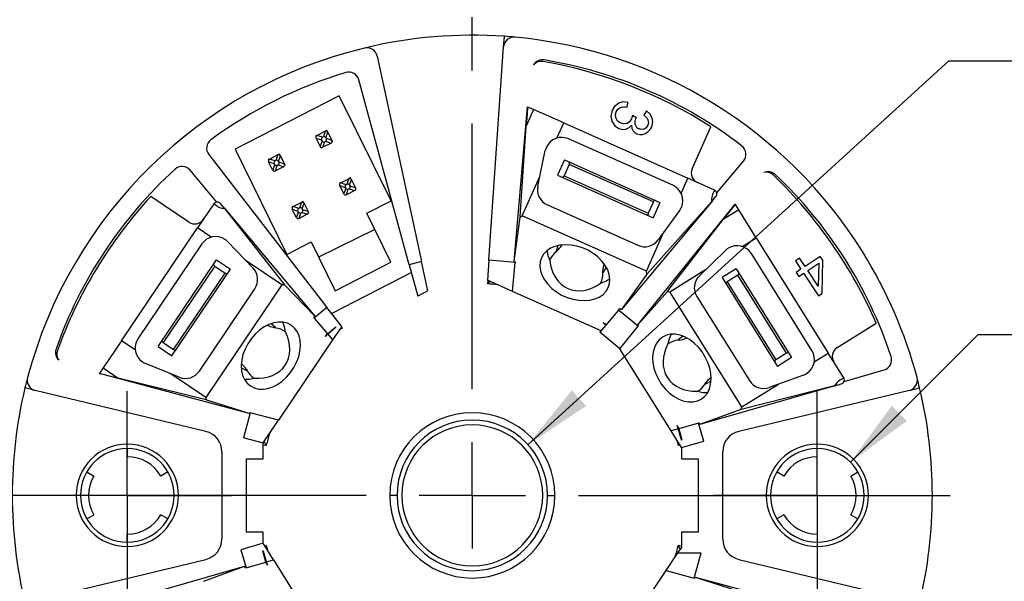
# Model space of a CAD drawing. Header units: millimetres. Extents: x 0 to 279, y 0 to 216.
# Tile 4 of 12: x 45 to 92, y 160 to 187. Entities that reach past the tile are written whole.
import ezdxf

# ---------------------------------------------------------------- set-up
doc = ezdxf.new("R2010")
doc.units = ezdxf.units.MM
doc.linetypes.add('CENTERX2', pattern=[20.32, 12.7, -2.54, 2.54, -2.54])
doc.layers.add('CENTER', color=40, linetype='CENTERX2')
doc.layers.add('DIMENSIONS', color=140, linetype='Continuous', lineweight=25)
doc.styles.add('SLDTEXTSTYLE2', font='TXT', dxfattribs={"width": 0.75})
doc.dimstyles.new('SLDDIMSTYLE3', dxfattribs={"dimtxt": 3.175, "dimasz": 3.302, "dimexe": 0, "dimexo": 0.0625, "dimgap": 0.79375, "dimtad": 0, "dimtih": 1, "dimtoh": 1, "dimdec": 1, "dimrnd": 1e-09, "dimzin": 4, "dimdsep": 46, "dimtxsty": 'SLDTEXTSTYLE2', "dimsah": 1, "dimcen": 0, "dimadec": 0, "dimazin": 1, "dimtfac": 1, "dimtdec": 1, "dimtofl": 0, "dimtmove": 0, "dimatfit": 3, "dimfxl": 0, "dimfrac": 2, "dimtolj": 1, "dimtzin": 12, "dimarcsym": 0})
doc.dimstyles.new('SLDDIMSTYLE4', dxfattribs={"dimtxt": 3.175, "dimasz": 3.302, "dimexe": 0, "dimexo": 0.0625, "dimgap": 0.79375, "dimtad": 0, "dimtih": 1, "dimtoh": 1, "dimdec": 1, "dimrnd": 1e-09, "dimzin": 12, "dimdsep": 46, "dimtxsty": 'SLDTEXTSTYLE2', "dimsah": 1, "dimcen": 0, "dimadec": 0, "dimazin": 3, "dimtfac": 1, "dimtdec": 1, "dimtofl": 0, "dimtmove": 0, "dimatfit": 3, "dimfxl": 0, "dimfrac": 2, "dimtolj": 1, "dimtzin": 12, "dimarcsym": 0})
doc.dimstyles.new('SLDDIMSTYLE5', dxfattribs={"dimtxt": 3.175, "dimasz": 3.302, "dimexe": 0, "dimexo": 0.0625, "dimgap": 0.79375, "dimtad": 0, "dimtih": 1, "dimtoh": 1, "dimdec": 1, "dimrnd": 1e-09, "dimzin": 12, "dimdsep": 46, "dimtxsty": 'SLDTEXTSTYLE2', "dimsah": 1, "dimcen": 0, "dimadec": 0, "dimazin": 3, "dimtfac": 1, "dimtdec": 1, "dimtofl": 0, "dimtmove": 0, "dimatfit": 3, "dimfxl": 0, "dimfrac": 2, "dimtolj": 1, "dimtzin": 12, "dimarcsym": 0})

# ---------------------------------------------------------------- blocks, each defined once
blk = doc.blocks.new('_D_4')
at = {"layer": 'DIMENSIONS'}
for p, q in [((85.173, 151.479), (90.312, 148.003)), ((90.312, 148.003), (94.678, 148.003)), ((97.072, 148.003), (96.105, 148.003)), ((96.105, 148.003), (96.105, 142.963)), ((105.283, 148.003), (106.251, 148.003)), ((106.251, 148.003), (106.251, 142.963)), ((96.105, 142.963), (97.072, 142.963)), ((106.251, 142.963), (105.283, 142.963))]:
    blk.add_line(p, q, dxfattribs=at)
blk.add_solid([(85.173, 151.479), (87.623, 149.208), (88.192, 150.05)], dxfattribs=at)
at = {"layer": 'DIMENSIONS', "char_height": 3.175, "attachment_point": 1, "style": 'SLDTEXTSTYLE2'}
for s, insert in [('%%c', (94.678, 152.741)), ('44.0', (99.466, 152.741)), ('1.73', (97.072, 147.056))]:
    blk.add_mtext(s, dxfattribs=dict(at, insert=insert))
blk = doc.blocks.new('_D_5')
at = {"layer": 'DIMENSIONS'}
for p, q in [((85.032, 165.387), (91.147, 171.501)), ((91.147, 171.501), (93.693, 171.501)), ((97.215, 166.926), (96.248, 166.926)), ((96.248, 166.926), (96.248, 161.886)), ((105.426, 166.926), (106.393, 166.926)), ((106.393, 166.926), (106.393, 161.886)), ((96.248, 161.886), (97.215, 161.886)), ((106.393, 161.886), (105.426, 161.886))]:
    blk.add_line(p, q, dxfattribs=at)
blk.add_solid([(85.032, 165.387), (87.726, 167.362), (87.007, 168.081)], dxfattribs=at)
at = {"layer": 'DIMENSIONS', "char_height": 3.175, "attachment_point": 1, "style": 'SLDTEXTSTYLE2'}
for s, insert in [('2X', (98.858, 176.704)), ('%%c', (95.994, 171.664)), ('4.5', (100.782, 171.664)), ('0.18', (97.215, 165.979))]:
    blk.add_mtext(s, dxfattribs=dict(at, insert=insert))
blk = doc.blocks.new('_D_6')
at = {"layer": 'DIMENSIONS'}
for p, q in [((69.61, 166.229), (89.735, 184.575)), ((89.735, 184.575), (96.085, 184.575)), ((98.019, 184.575), (97.052, 184.575)), ((97.052, 184.575), (97.052, 179.535)), ((106.23, 184.575), (107.198, 184.575)), ((107.198, 184.575), (107.198, 179.535)), ((97.052, 179.535), (98.019, 179.535)), ((107.198, 179.535), (106.23, 179.535))]:
    blk.add_line(p, q, dxfattribs=at)
blk.add_solid([(69.61, 166.229), (72.392, 168.078), (71.708, 168.829)], dxfattribs=at)
at = {"layer": 'DIMENSIONS', "char_height": 3.175, "attachment_point": 1, "style": 'SLDTEXTSTYLE2'}
for s, insert in [('%%c', (96.798, 189.313)), ('7.2', (101.587, 189.313)), ('0.28', (98.019, 183.627))]:
    blk.add_mtext(s, dxfattribs=dict(at, insert=insert))
blk = doc.blocks.new('SW_CENTERMARKSYMBOL_0')
at = {"layer": 'CENTER', "color": 0}
for p, q in [((0, 5.08), (0, 24.54)), ((0, 0), (0, 2.54)), ((-5.08, 0), (-24.54, 0)), ((0, 0), (-2.54, 0)), ((0, 0), (0, -2.54)), ((0, 0), (2.54, 0)), ((5.08, 0), (24.54, 0))]:
    blk.add_line(p, q, dxfattribs=at)
blk = doc.blocks.new('SW_CENTERMARKSYMBOL_1')
at = {"layer": 'CENTER', "color": 0}
for p, q in [((0, 2.54), (0, 4.985)), ((0, 0), (0, 2.54)), ((-2.54, 0), (-4.985, 0)), ((0, 0), (-2.54, 0)), ((0, 0), (0, -2.54)), ((0, 0), (2.54, 0)), ((2.54, 0), (4.985, 0)), ((0, -2.54), (0, -4.985))]:
    blk.add_line(p, q, dxfattribs=at)
blk = doc.blocks.new('SW_CENTERMARKSYMBOL_2')
at = {"layer": 'CENTER', "color": 0}
for p, q in [((0, 2.54), (0, 4.985)), ((0, 0), (0, 2.54)), ((-2.54, 0), (-4.985, 0)), ((0, 0), (-2.54, 0)), ((0, 0), (0, -2.54)), ((0, 0), (2.54, 0)), ((2.54, 0), (4.985, 0)), ((0, -2.54), (0, -4.985))]:
    blk.add_line(p, q, dxfattribs=at)

msp = doc.modelspace()

# ---------------------------------------------------------------- linework, layer by layer
for p, q in [((68.448, 185.246), (68.484, 185.75)), ((67.736, 175.055), (68.448, 185.246)), ((62.396, 184.81), (64.525, 174.986)), ((63.938, 174.825), (61.522, 183.67)), ((60.591, 182.912), (55.611, 180.35)), ((63.065, 177.888), (60.591, 182.912)), ((68.949, 174.983), (69.595, 182.374)), ((69.883, 182.249), (69.527, 181.448)), ((69.595, 182.374), (69.592, 182.333)), ((69.592, 182.333), (69.609, 182.37)), ((69.595, 182.374), (69.596, 182.376)), ((69.609, 182.37), (69.596, 182.376)), ((69.883, 182.249), (69.609, 182.37)), ((71.32, 181.609), (69.883, 182.249)), ((74.345, 182.343), (74.411, 182.581)), ((74.795, 181.862), (74.607, 181.972)), ((75.286, 182.183), (75.15, 181.974)), ((69.237, 177.134), (69.527, 181.448)), ((70.998, 180.886), (71.32, 181.609)), ((71.32, 181.609), (77.258, 178.965)), ((77.461, 179.422), (78.356, 181.431)), ((59.521, 181.016), (59.463, 180.987)), ((59.463, 180.987), (59.474, 180.965)), ((59.474, 180.886), (59.742, 180.796)), ((59.671, 180.492), (59.477, 180.881)), ((59.785, 180.924), (59.517, 181.013)), ((59.521, 181.016), (59.911, 181.21)), ((59.785, 180.924), (59.826, 180.944)), ((59.915, 181.212), (59.826, 180.944)), ((60, 181.254), (59.911, 181.21)), ((59.953, 180.901), (60.042, 181.169)), ((59.953, 180.901), (59.973, 180.861)), ((60.241, 180.771), (59.973, 180.861)), ((60.045, 181.165), (60, 181.254)), ((60.045, 181.165), (60.239, 180.775)), ((76.54, 178.628), (71.55, 180.85)), ((55.611, 180.35), (58.085, 175.325)), ((59.763, 180.756), (59.673, 180.488)), ((59.763, 180.756), (59.742, 180.796)), ((59.8, 180.445), (59.89, 180.713)), ((60.194, 180.641), (59.805, 180.447)), ((59.93, 180.733), (59.89, 180.713)), ((59.93, 180.733), (60.198, 180.644)), ((60.268, 180.717), (60.239, 180.775)), ((60.246, 180.707), (60.268, 180.717)), ((54.35, 180.094), (59.997, 172.792)), ((57.253, 179.884), (57.195, 179.855)), ((57.516, 179.792), (57.248, 179.882)), ((57.253, 179.884), (57.642, 180.079)), ((57.647, 180.081), (57.557, 179.813)), ((57.732, 180.123), (57.642, 180.079)), ((57.684, 179.77), (57.774, 180.038)), ((57.776, 180.034), (57.732, 180.123)), ((57.776, 180.034), (57.97, 179.644)), ((70.081, 178.585), (70.442, 180.285)), ((57.195, 179.855), (57.205, 179.834)), ((57.206, 179.755), (57.474, 179.665)), ((57.402, 179.361), (57.208, 179.75)), ((57.494, 179.625), (57.404, 179.357)), ((57.494, 179.625), (57.474, 179.665)), ((57.516, 179.792), (57.557, 179.813)), ((57.532, 179.314), (57.621, 179.582)), ((57.925, 179.51), (57.536, 179.316)), ((57.662, 179.602), (57.621, 179.582)), ((57.662, 179.602), (57.93, 179.513)), ((57.684, 179.77), (57.704, 179.73)), ((57.972, 179.64), (57.704, 179.73)), ((57.999, 179.586), (57.97, 179.644)), ((57.978, 179.575), (57.999, 179.586)), ((71.354, 179.842), (71.029, 179.111)), ((71.588, 179.628), (71.344, 179.08)), ((71.354, 179.842), (75.922, 177.808)), ((75.607, 177.839), (71.588, 179.628)), ((78.641, 178.266), (79.919, 179.79)), ((54.737, 177.829), (53.458, 179.353)), ((60.653, 178.747), (61.042, 178.941)), ((61.046, 178.943), (60.957, 178.675)), ((61.131, 178.986), (61.042, 178.941)), ((61.176, 178.896), (61.131, 178.986)), ((69.34, 177.162), (70.178, 179.044)), ((71.029, 179.111), (75.597, 177.077)), ((71.344, 179.08), (75.363, 177.291)), ((76.936, 178.242), (77.258, 178.965)), ((78.529, 178.399), (77.258, 178.965)), ((60.653, 178.747), (60.594, 178.718)), ((60.594, 178.718), (60.605, 178.696)), ((60.606, 178.617), (60.874, 178.528)), ((60.802, 178.223), (60.608, 178.613)), ((60.916, 178.655), (60.648, 178.745)), ((60.894, 178.487), (60.804, 178.219)), ((60.894, 178.487), (60.874, 178.528)), ((60.916, 178.655), (60.957, 178.675)), ((61.062, 178.465), (61.021, 178.445)), ((61.062, 178.465), (61.33, 178.375)), ((61.084, 178.632), (61.174, 178.901)), ((61.084, 178.632), (61.104, 178.592)), ((61.372, 178.502), (61.104, 178.592)), ((61.176, 178.896), (61.37, 178.507)), ((61.399, 178.449), (61.37, 178.507)), ((53.394, 176.869), (51.571, 178.098)), ((60.931, 178.176), (61.021, 178.445)), ((61.325, 178.373), (60.936, 178.179)), ((61.378, 178.438), (61.399, 178.449)), ((78.467, 177.928), (78.6, 178.088)), ((54.586, 177.742), (53.809, 176.589)), ((55.039, 177.599), (54.905, 177.759)), ((55.077, 177.555), (59.427, 172.37)), ((58.384, 177.616), (58.326, 177.587)), ((58.326, 177.587), (58.336, 177.565)), ((58.648, 177.524), (58.379, 177.613)), ((58.384, 177.616), (58.773, 177.81)), ((58.648, 177.524), (58.688, 177.544)), ((58.778, 177.812), (58.688, 177.544)), ((58.863, 177.854), (58.773, 177.81)), ((58.815, 177.501), (58.905, 177.769)), ((58.907, 177.765), (58.863, 177.854)), ((58.907, 177.765), (59.101, 177.376)), ((61.909, 177.293), (63.065, 177.888)), ((70.538, 177.688), (74.868, 175.76)), ((78.429, 177.884), (74.079, 172.699)), ((74.858, 171.955), (79.527, 177.721)), ((78.386, 177.833), (75.309, 174.399)), ((75.607, 177.839), (75.363, 177.291)), ((75.922, 177.808), (75.597, 177.077)), ((79.527, 177.721), (79.501, 177.688)), ((79.501, 177.688), (79.536, 177.71)), ((79.527, 177.721), (79.529, 177.722)), ((79.536, 177.71), (79.529, 177.722)), ((79.695, 177.456), (79.536, 177.71)), ((55.119, 177.503), (57.967, 173.877)), ((58.337, 177.486), (58.605, 177.397)), ((58.533, 177.092), (58.339, 177.482)), ((58.625, 177.356), (58.535, 177.088)), ((58.625, 177.356), (58.605, 177.397)), ((58.663, 177.045), (58.752, 177.313)), ((59.057, 177.242), (58.667, 177.047)), ((58.793, 177.334), (58.752, 177.313)), ((58.793, 177.334), (59.061, 177.244)), ((58.815, 177.501), (58.835, 177.461)), ((59.104, 177.371), (58.835, 177.461)), ((59.13, 177.318), (59.101, 177.376)), ((59.109, 177.307), (59.13, 177.318)), ((63.058, 174.96), (61.909, 177.293)), ((68.949, 174.983), (69.234, 177.1)), ((69.235, 177.11), (69.234, 177.1)), ((69.235, 177.11), (69.34, 177.162)), ((69.237, 177.134), (69.235, 177.11)), ((75.278, 174.519), (69.34, 177.162)), ((76.862, 177.427), (75.84, 176.021)), ((79.695, 177.456), (78.952, 176.992)), ((80.529, 176.122), (79.695, 177.456)), ((50.174, 171.2), (53.809, 176.589)), ((54.464, 176.147), (53.809, 176.589)), ((76.3, 173.577), (78.952, 176.992)), ((62.289, 176.522), (59.597, 175.197)), ((75.278, 174.519), (76.116, 176.4)), ((79.858, 175.703), (80.529, 176.122)), ((80.529, 176.122), (83.973, 170.609)), ((54.016, 175.823), (50.961, 171.295)), ((55.255, 175.932), (56.462, 174.682)), ((58.085, 175.325), (59.241, 175.92)), ((59.241, 175.92), (60.39, 173.587)), ((71.038, 175.73), (70.958, 175.477)), ((70.997, 175.484), (70.955, 175.447)), ((70.958, 175.477), (70.955, 175.447)), ((77.81, 174.308), (79.061, 175.515)), ((83.189, 170.731), (80.295, 175.364)), ((83.592, 175.231), (82.87, 174.749)), ((83.716, 175.043), (83.592, 175.231)), ((51.92, 170.927), (54.716, 175.072)), ((54.631, 174.768), (52.17, 171.12)), ((54.631, 174.768), (55.128, 174.432)), ((54.716, 175.072), (55.379, 174.625)), ((57.844, 173.867), (56.136, 175.019)), ((60.39, 173.587), (63.058, 174.96)), ((64.525, 174.986), (63.938, 174.825)), ((63.938, 174.825), (64.346, 173.333)), ((64.83, 173.582), (64.525, 174.986)), ((67.736, 175.055), (67.669, 174.094)), ((68.996, 174.945), (67.736, 175.055)), ((68.874, 173.557), (68.996, 174.945)), ((68.949, 174.983), (68.997, 174.962)), ((68.997, 174.962), (68.996, 174.945)), ((70.657, 175.051), (70.652, 175.046)), ((70.656, 175.048), (70.652, 175.046)), ((70.654, 175.042), (70.652, 175.046)), ((70.654, 175.042), (70.656, 175.048)), ((70.656, 175.048), (70.657, 175.051)), ((73.218, 174.471), (73.352, 174.699)), ((82.604, 175.148), (82.4, 175.012)), ((82.4, 175.012), (82.665, 174.613)), ((82.87, 174.749), (82.604, 175.148)), ((82.995, 174.562), (83.516, 174.91)), ((83.516, 174.91), (83.495, 173.812)), ((83.676, 173.459), (83.716, 175.043)), ((52.583, 170.48), (55.379, 174.625)), ((52.668, 170.785), (55.128, 174.432)), ((64.04, 174.453), (60.229, 172.492)), ((73.197, 174.505), (73.218, 174.471)), ((73.197, 174.449), (73.197, 174.505)), ((73.197, 174.449), (73.218, 174.471)), ((75.3, 174.388), (74.079, 172.699)), ((75.303, 174.391), (75.278, 174.519)), ((75.3, 174.388), (75.303, 174.391)), ((75.303, 174.391), (75.309, 174.399)), ((76.401, 173.543), (78.148, 174.634)), ((79.569, 174.638), (78.891, 174.214)), ((78.891, 174.214), (81.54, 169.974)), ((79.643, 174.33), (79.135, 174.012)), ((79.569, 174.638), (82.219, 170.398)), ((81.975, 170.599), (79.643, 174.33)), ((82.665, 174.613), (82.441, 174.463)), ((82.441, 174.463), (82.565, 174.276)), ((82.565, 174.276), (82.79, 174.426)), ((82.79, 174.426), (83.509, 173.348)), ((83.495, 173.812), (82.995, 174.562)), ((57.844, 173.867), (54.209, 168.479)), ((57.973, 173.869), (57.844, 173.867)), ((57.973, 173.869), (57.967, 173.877)), ((57.976, 173.866), (57.973, 173.869)), ((57.976, 173.866), (59.427, 172.37)), ((68.874, 173.557), (67.669, 174.094)), ((67.695, 174.082), (67.684, 173.915)), ((67.815, 174.029), (67.684, 173.915)), ((73.1, 173.959), (73.097, 173.954)), ((73.102, 173.955), (73.097, 173.954)), ((73.102, 173.962), (73.1, 173.959)), ((73.102, 173.955), (73.1, 173.959)), ((73.102, 173.955), (73.102, 173.962)), ((79.135, 174.012), (81.466, 170.281)), ((53.899, 169.749), (56.55, 173.679)), ((64.83, 173.582), (64.346, 173.333)), ((73.108, 171.672), (68.874, 173.557)), ((74.858, 171.955), (76.278, 173.551)), ((76.285, 173.558), (76.278, 173.551)), ((76.3, 173.577), (76.285, 173.558)), ((76.285, 173.558), (76.401, 173.543)), ((79.846, 168.03), (76.401, 173.543)), ((77.688, 173.309), (80.199, 169.289)), ((83.509, 173.348), (83.676, 173.459)), ((59.378, 172.298), (59.427, 172.37)), ((59.997, 172.792), (59.391, 172.283)), ((60.704, 171.879), (59.997, 172.792)), ((73.935, 172.658), (73.053, 171.607)), ((73.935, 172.658), (73.999, 172.735)), ((74.875, 171.897), (73.935, 172.658)), ((73.999, 172.735), (74.079, 172.699)), ((57.533, 171.83), (57.331, 172.001)), ((59.391, 172.283), (59.378, 172.298)), ((59.391, 172.283), (60.026, 171.526)), ((60.704, 171.879), (60.27, 171.236)), ((73.364, 171.978), (73.205, 172.048)), ((73.999, 170.814), (74.875, 171.897)), ((74.858, 171.955), (74.886, 171.91)), ((74.886, 171.91), (74.875, 171.897)), ((84.397, 170.874), (86.262, 172.04)), ((57.495, 171.815), (57.533, 171.83)), ((57.551, 171.806), (57.495, 171.815)), ((57.551, 171.806), (57.533, 171.83)), ((58.02, 171.626), (58.013, 171.628)), ((58.013, 171.628), (58.016, 171.625)), ((58.02, 171.626), (58.016, 171.625)), ((58.016, 171.625), (58.021, 171.621)), ((58.02, 171.626), (58.021, 171.621)), ((60.014, 171.541), (59.916, 171.396)), ((60.026, 171.526), (60.419, 171.856)), ((60.041, 171.509), (60.27, 171.236)), ((60.431, 171.842), (60.419, 171.856)), ((60.43, 171.842), (60.419, 171.856)), ((60.43, 171.842), (60.431, 171.842)), ((60.66, 171.815), (60.725, 171.806)), ((60.687, 171.855), (60.725, 171.806)), ((73.999, 170.814), (73.053, 171.607)), ((77.007, 171.405), (76.8, 171.241)), ((50.174, 171.2), (49.294, 169.896)), ((50.83, 170.758), (50.174, 171.2)), ((51.92, 170.927), (52.583, 170.48)), ((52.17, 171.12), (52.668, 170.785)), ((60.27, 171.236), (57.678, 167.394)), ((76.312, 171.056), (76.305, 171.054)), ((76.305, 171.05), (76.305, 171.054)), ((76.305, 171.05), (76.31, 171.054)), ((76.31, 171.054), (76.305, 171.054)), ((76.31, 171.054), (76.312, 171.056)), ((76.8, 171.241), (76.781, 171.218)), ((76.837, 171.225), (76.781, 171.218)), ((76.455, 166.884), (73.999, 170.814)), ((81.975, 170.599), (81.466, 170.281)), ((83.302, 170.19), (83.973, 170.609)), ((84.71, 169.43), (83.973, 170.609)), ((52.936, 169.454), (51.325, 170.106)), ((82.219, 170.398), (81.54, 169.974)), ((49.126, 169.647), (49.119, 169.636)), ((49.121, 169.634), (49.119, 169.636)), ((56.287, 167.714), (49.121, 169.634)), ((49.121, 169.634), (49.161, 169.624)), ((49.294, 169.896), (49.126, 169.647)), ((49.161, 169.624), (49.126, 169.647)), ((49.294, 169.896), (50.02, 169.406)), ((54.209, 168.479), (52.502, 169.63)), ((55.915, 169.902), (56.149, 169.779)), ((56.149, 169.819), (56.178, 169.771)), ((56.149, 169.779), (56.178, 169.771)), ((82.785, 169.556), (81.152, 168.961)), ((84.729, 169.257), (86.641, 169.805)), ((54.219, 168.372), (50.02, 169.406)), ((56.517, 169.409), (56.521, 169.403)), ((56.52, 169.407), (56.517, 169.409)), ((56.526, 169.404), (56.52, 169.407)), ((56.52, 169.407), (56.521, 169.403)), ((56.526, 169.404), (56.521, 169.403)), ((84.34, 169.058), (77.834, 167.193)), ((78.081, 169.136), (78.112, 169.183)), ((78.081, 169.136), (78.111, 169.143)), ((78.111, 169.143), (78.349, 169.258)), ((78.112, 169.183), (78.111, 169.143)), ((84.275, 169.041), (79.804, 167.914)), ((79.846, 168.03), (81.592, 169.122)), ((84.396, 169.074), (84.596, 169.132)), ((46.049, 168.822), (45.557, 168.94)), ((54.208, 166.863), (46.049, 168.822)), ((77.727, 168.785), (77.722, 168.782)), ((77.726, 168.781), (77.722, 168.782)), ((77.726, 168.781), (77.731, 168.786)), ((77.726, 168.781), (77.727, 168.785)), ((77.731, 168.786), (77.727, 168.785)), ((87.849, 168.822), (79.691, 166.863)), ((87.849, 168.822), (88.341, 168.94)), ((54.242, 168.366), (54.209, 168.479)), ((54.219, 168.372), (54.242, 168.366)), ((54.242, 168.366), (54.252, 168.363)), ((56.287, 167.714), (54.252, 168.363)), ((56.333, 167.754), (56.011, 166.554)), ((56.287, 167.714), (56.316, 167.758)), ((56.316, 167.758), (56.333, 167.754)), ((57.678, 167.394), (56.333, 167.754)), ((79.791, 167.91), (77.834, 167.193)), ((79.791, 167.91), (79.795, 167.911)), ((79.795, 167.911), (79.846, 168.03)), ((79.795, 167.911), (79.804, 167.914)), ((56.949, 166.313), (57.678, 167.394)), ((77.769, 167.261), (76.819, 166.989)), ((77.769, 167.261), (77.788, 167.267)), ((78.017, 166.399), (77.769, 167.261)), ((77.788, 167.267), (77.834, 167.193)), ((76.797, 166.983), (76.455, 166.884)), ((76.949, 166.093), (76.455, 166.884)), ((76.838, 166.994), (76.745, 167.142)), ((76.819, 166.989), (76.972, 166.456)), ((56.048, 166.554), (56.011, 166.554)), ((56.048, 166.554), (56.949, 166.313)), ((56.949, 165.554), (56.949, 166.313)), ((56.949, 166.233), (57.097, 166.197)), ((56.991, 166.374), (57.097, 166.197)), ((76.842, 166.265), (76.801, 166.197)), ((76.873, 166.215), (76.801, 166.197)), ((76.949, 166.093), (78.017, 166.399)), ((76.954, 166.451), (76.972, 166.456)), ((76.954, 166.451), (76.972, 166.456)), ((76.954, 166.451), (76.954, 166.451)), ((50.449, 166.042), (50.449, 165.654)), ((54.974, 165.891), (54.974, 161.717)), ((76.949, 166.093), (76.949, 165.554)), ((78.924, 161.717), (78.924, 165.891)), ((83.449, 165.654), (83.449, 166.042)), ((56.149, 165.554), (56.949, 165.554)), ((56.149, 162.054), (56.149, 165.554)), ((76.949, 165.554), (77.749, 165.554)), ((77.749, 165.554), (77.749, 162.054)), ((48.511, 164.923), (48.847, 164.729)), ((52.387, 164.923), (52.051, 164.729)), ((81.847, 164.729), (81.511, 164.923)), ((85.051, 164.729), (85.387, 164.923)), ((63.349, 163.804), (62.999, 163.804)), ((70.549, 163.804), (70.899, 163.804)), ((48.511, 162.685), (48.847, 162.879)), ((52.387, 162.685), (52.051, 162.879)), ((81.847, 162.879), (81.511, 162.685)), ((85.051, 162.879), (85.387, 162.685)), ((56.949, 162.054), (56.149, 162.054)), ((56.949, 161.515), (56.949, 162.054)), ((76.949, 162.054), (76.949, 161.295)), ((77.749, 162.054), (76.949, 162.054)), ((50.449, 161.566), (50.449, 161.954)), ((56.949, 161.515), (55.882, 161.209)), ((57.443, 160.724), (56.949, 161.515)), ((83.449, 161.954), (83.449, 161.566)), ((55.882, 161.209), (56.129, 160.347)), ((56.926, 161.152), (56.945, 161.157)), ((56.926, 161.152), (56.944, 161.157)), ((57.079, 160.619), (56.926, 161.152)), ((56.944, 161.157), (56.945, 161.157)), ((57.097, 161.41), (57.025, 161.393)), ((57.056, 161.343), (57.097, 161.41)), ((76.22, 160.214), (76.786, 161.054)), ((76.786, 161.054), (76.949, 161.295)), ((76.786, 161.054), (77.887, 161.054)), ((76.908, 161.234), (76.801, 161.41)), ((76.949, 161.375), (76.801, 161.41)), ((77.565, 159.854), (77.887, 161.054)), ((46.049, 158.786), (54.208, 160.745)), ((56.129, 160.347), (57.079, 160.619)), ((57.06, 160.614), (57.153, 160.465)), ((57.101, 160.625), (57.443, 160.724)), ((57.443, 160.724), (59.899, 156.793)), ((79.691, 160.745), (87.849, 158.786)), ((49.559, 158.55), (56.064, 160.415)), ((54.107, 159.698), (56.064, 160.415)), ((56.11, 160.341), (56.064, 160.415)), ((56.129, 160.347), (56.11, 160.341)), ((73.628, 156.372), (76.22, 160.214)), ((76.22, 160.214), (77.565, 159.854)), ((54.107, 159.698), (54.103, 159.697)), ((77.582, 159.849), (77.565, 159.854)), ((77.612, 159.894), (77.582, 159.849)), ((77.612, 159.894), (79.647, 159.245)), ((77.612, 159.894), (84.778, 157.973))]:
    msp.add_line(p, q)
at = {"flags": 128}
for points in [[(69.592, 182.333), (69.554, 181.836), (69.527, 181.448)], [(73.959, 182.559), (73.755, 182.403), (73.644, 182.217)], [(73.83, 182.136), (73.915, 182.263), (74.011, 182.329)], [(74.411, 182.581), (74.151, 182.611), (73.959, 182.559)], [(73.644, 182.217), (73.581, 181.923), (73.622, 181.701)], [(73.826, 181.82), (73.796, 181.997), (73.83, 182.136)], [(74.053, 181.593), (73.901, 181.699), (73.826, 181.82)], [(74.564, 181.802), (74.465, 181.657), (74.353, 181.586)], [(74.607, 181.972), (74.586, 181.866), (74.564, 181.802)], [(74.742, 181.535), (74.74, 181.7), (74.777, 181.827)], [(74.777, 181.827), (74.785, 181.845), (74.795, 181.862)], [(75.15, 181.974), (75.29, 181.858), (75.351, 181.755)], [(75.558, 181.845), (75.442, 182.049), (75.286, 182.183)], [(75.351, 181.755), (75.37, 181.615), (75.34, 181.5)], [(75.528, 181.426), (75.583, 181.665), (75.558, 181.845)], [(73.622, 181.701), (73.773, 181.47), (73.956, 181.351)], [(73.956, 181.351), (74.149, 181.303), (74.291, 181.316)], [(74.353, 181.586), (74.187, 181.56), (74.053, 181.593)], [(74.291, 181.316), (74.452, 181.395), (74.556, 181.503)], [(74.556, 181.503), (74.581, 181.349), (74.631, 181.247)], [(75.166, 181.318), (75.032, 181.295), (74.925, 181.321)], [(75.34, 181.5), (75.258, 181.378), (75.166, 181.318)], [(75.345, 181.177), (75.461, 181.304), (75.528, 181.426)], [(59.477, 180.881), (59.475, 180.884), (59.474, 180.886)], [(59.517, 181.013), (59.519, 181.015), (59.521, 181.016)], [(59.911, 181.21), (59.913, 181.211), (59.915, 181.212)], [(60.042, 181.169), (60.044, 181.167), (60.045, 181.165)], [(74.631, 181.247), (74.725, 181.146), (74.821, 181.091)], [(74.821, 181.091), (74.966, 181.054), (75.087, 181.058)], [(75.087, 181.058), (75.237, 181.105), (75.345, 181.177)], [(59.673, 180.488), (59.672, 180.49), (59.671, 180.492)], [(59.805, 180.447), (59.802, 180.446), (59.8, 180.445)], [(60.198, 180.644), (60.196, 180.642), (60.194, 180.641)], [(60.239, 180.775), (60.24, 180.773), (60.241, 180.771)], [(57.248, 179.882), (57.251, 179.883), (57.253, 179.884)], [(57.642, 180.079), (57.645, 180.08), (57.647, 180.081)], [(57.774, 180.038), (57.775, 180.036), (57.776, 180.034)], [(57.208, 179.75), (57.207, 179.753), (57.206, 179.755)], [(57.93, 179.513), (57.927, 179.511), (57.925, 179.51)], [(57.97, 179.644), (57.971, 179.642), (57.972, 179.64)], [(71.588, 179.628), (71.595, 179.648), (71.6, 179.666), (71.601, 179.684), (71.6, 179.702), (71.591, 179.729), (71.574, 179.744)], [(57.404, 179.357), (57.403, 179.359), (57.402, 179.361)], [(57.536, 179.316), (57.534, 179.315), (57.532, 179.314)], [(61.042, 178.941), (61.044, 178.942), (61.046, 178.943)], [(71.248, 179.013), (71.271, 179.011), (71.297, 179.022), (71.321, 179.044), (71.333, 179.06), (71.344, 179.08)], [(60.608, 178.613), (60.606, 178.615), (60.606, 178.617)], [(60.648, 178.745), (60.651, 178.746), (60.653, 178.747)], [(61.174, 178.901), (61.175, 178.898), (61.176, 178.896)], [(61.37, 178.507), (61.371, 178.504), (61.372, 178.502)], [(60.804, 178.219), (60.803, 178.222), (60.802, 178.223)], [(60.936, 178.179), (60.933, 178.177), (60.931, 178.176)], [(61.33, 178.375), (61.327, 178.374), (61.325, 178.373)], [(78.529, 178.399), (78.539, 178.394), (78.546, 178.39)], [(54.586, 177.742), (54.593, 177.751), (54.598, 177.758)], [(55.111, 177.519), (55.106, 177.52), (55.1, 177.522), (55.089, 177.528), (55.069, 177.549), (55.039, 177.599)], [(58.379, 177.613), (58.382, 177.615), (58.384, 177.616)], [(58.773, 177.81), (58.776, 177.811), (58.778, 177.812)], [(58.905, 177.769), (58.906, 177.767), (58.907, 177.765)], [(75.703, 177.906), (75.68, 177.909), (75.654, 177.897), (75.63, 177.876), (75.618, 177.859), (75.607, 177.839)], [(78.4, 177.844), (78.4, 177.849), (78.401, 177.855), (78.406, 177.867), (78.422, 177.891), (78.467, 177.929)], [(79.501, 177.688), (79.192, 177.298), (78.952, 176.992)], [(58.339, 177.482), (58.338, 177.484), (58.337, 177.486)], [(58.535, 177.088), (58.534, 177.09), (58.533, 177.092)], [(58.667, 177.047), (58.665, 177.046), (58.663, 177.045)], [(59.061, 177.244), (59.058, 177.243), (59.057, 177.242)], [(59.101, 177.376), (59.103, 177.373), (59.104, 177.371)], [(75.363, 177.291), (75.356, 177.272), (75.352, 177.253), (75.35, 177.235), (75.351, 177.217), (75.36, 177.19), (75.378, 177.175)], [(73.454, 173.74), (73.515, 173.936), (73.531, 174.146), (73.501, 174.364), (73.426, 174.585), (73.309, 174.802), (73.151, 175.009), (72.959, 175.201), (72.736, 175.373), (72.489, 175.52), (72.225, 175.637), (71.951, 175.723), (71.674, 175.773), (71.402, 175.788), (71.143, 175.766), (70.903, 175.708), (70.689, 175.616), (70.507, 175.492), (70.361, 175.34), (70.257, 175.164)], [(70.257, 175.164), (70.196, 174.968), (70.18, 174.758), (70.21, 174.54), (70.285, 174.319), (70.402, 174.102), (70.56, 173.895), (70.752, 173.703), (70.975, 173.531), (71.222, 173.384), (71.486, 173.267), (71.76, 173.181), (72.037, 173.131), (72.309, 173.116), (72.568, 173.138), (72.808, 173.196), (73.022, 173.288), (73.204, 173.412), (73.35, 173.564), (73.454, 173.74)], [(70.531, 175.483), (70.564, 175.278), (70.652, 175.046)], [(70.997, 175.484), (70.976, 175.48), (70.958, 175.477)], [(54.582, 174.873), (54.575, 174.851), (54.581, 174.824), (54.599, 174.797), (54.613, 174.782), (54.631, 174.768)], [(73.197, 174.505), (73.216, 174.712), (73.251, 174.856)], [(55.128, 174.432), (55.146, 174.422), (55.163, 174.414), (55.181, 174.409), (55.199, 174.407), (55.226, 174.411), (55.245, 174.426)], [(79.643, 174.33), (79.66, 174.342), (79.674, 174.355), (79.686, 174.369), (79.695, 174.384), (79.703, 174.411), (79.696, 174.434)], [(73.102, 173.955), (73.333, 174.045), (73.525, 174.168)], [(79.018, 174.01), (79.036, 173.995), (79.063, 173.99), (79.095, 173.995), (79.115, 174.002), (79.135, 174.012)], [(58.293, 171.936), (58.111, 172.03), (57.907, 172.082), (57.687, 172.09), (57.457, 172.055), (57.223, 171.976), (56.991, 171.858), (56.768, 171.701), (56.561, 171.512), (56.373, 171.294), (56.212, 171.055), (56.08, 170.799), (55.982, 170.536), (55.921, 170.271), (55.897, 170.011), (55.912, 169.765), (55.966, 169.538), (56.056, 169.337), (56.181, 169.168), (56.336, 169.034)], [(56.336, 169.034), (56.518, 168.94), (56.722, 168.888), (56.942, 168.879), (57.173, 168.915), (57.407, 168.993), (57.638, 169.112), (57.861, 169.268), (58.069, 169.458), (58.256, 169.675), (58.418, 169.915), (58.55, 170.17), (58.647, 170.434), (58.709, 170.699), (58.732, 170.958), (58.717, 171.205), (58.664, 171.431), (58.573, 171.632), (58.449, 171.802), (58.293, 171.936)], [(57.495, 171.815), (57.295, 171.869), (57.159, 171.929)], [(58.02, 171.626), (57.972, 171.87), (57.884, 172.08)], [(77.898, 168.405), (78.058, 168.533), (78.189, 168.698), (78.286, 168.896), (78.347, 169.121), (78.371, 169.366), (78.356, 169.626), (78.304, 169.894), (78.216, 170.161), (78.093, 170.42), (77.94, 170.665), (77.76, 170.889), (77.559, 171.086), (77.342, 171.25), (77.115, 171.377), (76.883, 171.463), (76.655, 171.507), (76.434, 171.506), (76.229, 171.461), (76.043, 171.373)], [(76.449, 171.485), (76.362, 171.296), (76.305, 171.054)], [(52.17, 171.12), (52.153, 171.13), (52.135, 171.138), (52.118, 171.143), (52.1, 171.145), (52.072, 171.141), (52.054, 171.126)], [(76.043, 171.373), (75.883, 171.245), (75.753, 171.08), (75.656, 170.882), (75.594, 170.658), (75.57, 170.412), (75.585, 170.152), (75.637, 169.885), (75.726, 169.618), (75.848, 169.358), (76.001, 169.113), (76.181, 168.889), (76.382, 168.693), (76.599, 168.529), (76.827, 168.402), (77.058, 168.315), (77.287, 168.272), (77.507, 168.273), (77.713, 168.317), (77.898, 168.405)], [(76.837, 171.225), (76.816, 171.234), (76.8, 171.241)], [(52.717, 170.679), (52.724, 170.701), (52.717, 170.729), (52.7, 170.756), (52.686, 170.771), (52.668, 170.785)], [(82.092, 170.601), (82.074, 170.616), (82.046, 170.622), (82.015, 170.617), (81.995, 170.61), (81.975, 170.599)], [(81.466, 170.281), (81.45, 170.269), (81.435, 170.256), (81.424, 170.242), (81.415, 170.227), (81.407, 170.2), (81.413, 170.177)], [(49.161, 169.624), (49.643, 169.501), (50.02, 169.406)], [(56.149, 169.819), (56.15, 169.797), (56.149, 169.779)], [(56.069, 169.359), (56.277, 169.357), (56.521, 169.403)], [(78.112, 169.183), (78.244, 169.344), (78.354, 169.444)], [(84.294, 169.042), (84.296, 169.046), (84.3, 169.05), (84.311, 169.058), (84.338, 169.068), (84.396, 169.074)], [(84.71, 169.43), (84.716, 169.42), (84.72, 169.413)], [(77.726, 168.781), (77.969, 168.726), (78.196, 168.72)]]:
    msp.add_lwpolyline(points, dxfattribs=at)
for centre, radius, start, end in [((66.949, 163.804), 22, 86, 103.5626), ((68.947, 185.211), 0.5, 84.6674, 176), ((66.949, 163.804), 22, 84.6674, 86), ((66.949, 163.804), 22, 32, 84.6674), ((66.949, 163.804), 22, 103.5626, 165.1674), ((61.907, 184.704), 0.5, 12.23, 103.5626), ((70.301, 184.129), 0.5, 80.635, 148.227), ((66.949, 163.804), 21.1, 52.336, 80.635), ((70.244, 184.054), 0.5, 80.0448, 137.3819), ((66.52, 162.837), 22.041, 57.5207, 80.0448), ((66.949, 163.804), 21.1, 106.6708, 126.3292), ((61.04, 183.538), 0.5, 15.28, 106.6708), ((74.198, 181.847), 0.517, 73.5521, 111.223), ((75.021, 181.588), 0.284, 190.7071, 250.2296), ((59.566, 180.926), 0.1, 119.3698, 203.6302), ((59.825, 180.839), 0.0934, 115.5791, 207.4209), ((59.869, 180.861), 0.0934, 25.5791, 117.4209), ((59.955, 181.12), 0.1, 29.3698, 113.6302), ((59.89, 180.818), 0.0934, 295.5791, 27.4209), ((71.224, 180.119), 0.8, 66, 156), ((54.745, 180.4), 0.5, 126.3292, 217.72), ((59.76, 180.537), 0.1, 209.3698, 293.6302), ((59.847, 180.796), 0.0934, 205.5791, 297.4209), ((60.149, 180.731), 0.1, 299.3698, 23.6302), ((71.224, 180.119), 0.8, 156, 168), ((79.536, 180.111), 0.5, 320, 52.336), ((57.297, 179.795), 0.1, 119.3698, 203.6302), ((57.687, 179.989), 0.1, 29.3698, 113.6302), ((66.949, 163.804), 21.1, 132.336, 160.635), ((53.075, 179.032), 0.5, 40, 132.336), ((57.557, 179.708), 0.0934, 115.5791, 207.4209), ((57.578, 179.665), 0.0934, 205.5791, 297.4209), ((57.6, 179.73), 0.0934, 25.5791, 117.4209), ((57.621, 179.687), 0.0934, 295.5791, 27.4209), ((57.881, 179.6), 0.1, 299.3698, 23.6302), ((77.918, 179.218), 0.5, 156, 246), ((57.491, 179.406), 0.1, 209.3698, 293.6302), ((61.086, 178.851), 0.1, 29.3698, 113.6302), ((81.093, 178.781), 0.5, 46.6379, 113.973), ((81.004, 178.751), 0.5, 46.0448, 103.194), ((66.053, 163.244), 22.041, 23.5207, 46.0448), ((66.949, 163.804), 21.1, 18.3396, 46.6379), ((60.697, 178.657), 0.1, 119.3698, 203.6302), ((60.956, 178.571), 0.0934, 115.5791, 207.4209), ((60.978, 178.527), 0.0934, 205.5791, 297.4209), ((61, 178.592), 0.0934, 25.5791, 117.4209), ((61.021, 178.549), 0.0934, 295.5791, 27.4209), ((61.281, 178.462), 0.1, 299.3698, 23.6302), ((70.863, 178.419), 0.8, 168, 246), ((76.215, 177.897), 0.8, 336, 66), ((67.827, 163.214), 22.041, 137.5207, 160.0448), ((60.891, 178.268), 0.1, 209.3698, 293.6302), ((79.252, 177.885), 0.868, 144.3868, 183.4027), ((78.447, 178.216), 0.2, 320.0002, 60.3123), ((54.752, 177.63), 0.2, 40.0002, 140.3123), ((55.218, 178.365), 0.868, 224.3868, 263.4027), ((53.466, 176.203), 2.103, 38.1914, 40.0112), ((58.428, 177.526), 0.1, 119.3698, 203.6302), ((58.688, 177.44), 0.0934, 115.5791, 207.4209), ((58.731, 177.461), 0.0934, 25.5791, 117.4209), ((58.818, 177.72), 0.1, 29.3698, 113.6302), ((76.215, 177.897), 0.8, 324, 336), ((76.818, 179.235), 2.103, 318.1914, 320.0112), ((58.623, 177.137), 0.1, 209.3698, 293.6302), ((58.709, 177.396), 0.0934, 205.5791, 297.4209), ((58.753, 177.418), 0.0934, 295.5791, 27.4209), ((59.012, 177.331), 0.1, 299.3698, 23.6302), ((53.674, 177.283), 0.5, 236, 326), ((54.679, 175.376), 0.8, 56, 146), ((54.679, 175.376), 0.8, 44, 56), ((70.312, 176.271), 1.043, 311.0436, 331.2523), ((75.193, 176.491), 0.8, 246, 324), ((79.616, 174.94), 0.8, 32, 122), ((71.503, 174.725), 0.906, 127.2287, 158.9393), ((79.616, 174.94), 0.8, 122, 134), ((66.949, 163.804), 22, 14.8326, 32), ((55.887, 174.126), 0.8, 326, 44), ((72.248, 174.382), 0.952, 333.8369, 3.9959), ((78.366, 173.733), 0.8, 134, 212), ((66.949, 163.804), 10.138, 83.0391, 85.8441), ((66.949, 163.804), 10.349, 51.8808, 52.8099), ((57.452, 170.859), 0.952, 53.8369, 83.9959), ((66.949, 163.804), 10.349, 129.041, 132.8099), ((66.949, 163.804), 10.138, 127.8759, 128.9609), ((51.625, 170.847), 0.8, 146, 236), ((76.831, 170.313), 0.906, 93.2287, 124.9393), ((76.709, 172.26), 1.044, 277.0437, 297.252), ((47.515, 170.635), 0.5, 160.635, 228.227), ((47.579, 170.565), 0.5, 160.0448, 217.3819), ((82.511, 170.307), 0.8, 302, 32), ((84.662, 170.45), 0.5, 122, 212), ((51.625, 170.847), 0.8, 236, 248), ((55.255, 169.281), 1.043, 31.0436, 51.2528), ((86.503, 170.286), 0.5, 286, 18.3396), ((53.236, 170.196), 0.8, 248, 326), ((56.984, 170.185), 0.906, 207.2287, 238.9393), ((82.511, 170.307), 0.8, 290, 302), ((66.949, 163.804), 22, 165.1674, 166.5), ((46.166, 169.308), 0.5, 165.1674, 256.5), ((77.257, 169.612), 0.952, 299.8369, 329.9959), ((80.878, 169.713), 0.8, 212, 290), ((85.022, 168.599), 0.868, 110.3868, 149.4027), ((83.76, 171.079), 2.103, 284.1914, 286.0112), ((84.541, 169.324), 0.2, 286.0002, 26.3123), ((87.733, 169.308), 0.5, 283.5, 14.8326), ((66.949, 163.804), 22, 13.5, 14.8326), ((66.949, 163.804), 22, 166.5, 193.5), ((66.949, 163.804), 22, 346.5, 13.5), ((66.949, 163.804), 3.95, 0, 180), ((66.949, 163.804), 3.6, 0, 180), ((66.949, 163.804), 3.369, 0, 180), ((53.974, 165.891), 1, 0, 76.5), ((66.949, 163.804), 10.138, 163.0391, 166.3441), ((66.949, 163.804), 10.349, 14.821, 18.8192), ((79.924, 165.891), 1, 103.5, 180), ((50.449, 163.804), 2.445, 0, 180), ((66.949, 163.804), 10.138, 13.6559, 14.9683), ((83.449, 163.804), 2.445, 0, 180), ((50.449, 163.804), 2.238, 0, 180), ((83.449, 163.804), 2.238, 0, 180), ((50.449, 163.804), 1.85, 30, 90), ((83.449, 163.804), 1.85, 90, 150), ((50.449, 163.804), 1.85, 150, 210), ((83.449, 163.804), 1.85, 330, 30), ((50.449, 163.804), 2.445, 180, 0), ((50.449, 163.804), 2.238, 180, 0), ((66.949, 163.804), 3.95, 180, 0), ((66.949, 163.804), 3.6, 180, 0), ((66.949, 163.804), 3.369, 180, 0), ((83.449, 163.804), 2.445, 180, 0), ((83.449, 163.804), 2.238, 180, 0), ((50.449, 163.804), 1.85, 270, 330), ((83.449, 163.804), 1.85, 210, 270), ((53.974, 161.717), 1, 283.5, 0), ((79.924, 161.717), 1, 180, 256.5), ((66.949, 163.804), 10.349, 194.821, 198.8192), ((66.949, 163.804), 10.138, 193.6559, 194.9683), ((66.949, 163.804), 10.138, 343.0391, 346.3441)]:
    msp.add_arc(centre, radius, start, end)
for centre, major_axis, ratio, start_param, end_param in [((72.525, 175.956), (-1.007, -2.261), 0.707107, 5.413632, 7.152739), ((67.062, 164.058), (4.099, 9.208), 0.99962, 6.029941, 6.046595), ((55.949, 171.406), (2.052, -1.384), 0.707107, 5.413632, 7.152739), ((66.719, 163.959), (8.356, -5.636), 0.99962, 2.888348, 2.905002), ((66.777, 164.009), (-6.48, 7.723), 0.999648, 6.265951, 6.316895), ((78.367, 170.762), (-2.099, -1.311), 0.707107, 5.413632, 7.152739), ((67.185, 163.951), (8.547, 5.341), 0.99962, 6.030068, 6.04676), ((67.206, 163.878), (9.691, 2.779), 0.999648, 6.262006, 6.317022), ((66.692, 163.73), (9.691, 2.779), 0.999648, 3.120413, 3.17543), ((66.713, 163.657), (8.547, 5.341), 0.99962, 2.888475, 2.905168)]:
    msp.add_ellipse(centre, major_axis=major_axis, ratio=ratio, start_param=start_param, end_param=end_param)

# ---------------------------------------------------------------- block references
at = {"layer": 'CENTER'}
for name, p in [('SW_CENTERMARKSYMBOL_0', (66.949, 163.804)), ('SW_CENTERMARKSYMBOL_1', (50.449, 163.804)), ('SW_CENTERMARKSYMBOL_2', (83.449, 163.804))]:
    msp.add_blockref(name, p, dxfattribs=at)

# ---------------------------------------------------------------- dimensions: what is measured, and where the dimension line sits
at = {"layer": 'DIMENSIONS'}
for p1, p2, dimstyle, picture, middle in [((64.289, 161.379), (69.61, 166.229), 'SLDDIMSTYLE5', '_D_6', (102.125, 184.575)), ((48.726, 176.129), (85.173, 151.479), 'SLDDIMSTYLE3', '_D_4', (101.178, 148.003))]:
    dim = msp.add_diameter_dim_2p(p1=p1, p2=p2, dimstyle=dimstyle, dxfattribs=at)
    dim.commit()
    dim.dimension.update_dxf_attribs({"geometry": picture, "text_midpoint": middle, "dimtype": 163})
dim = msp.add_diameter_dim_2p(p1=(81.866, 162.221), p2=(85.032, 165.387), text='2X\\P<>', dimstyle='SLDDIMSTYLE4', dxfattribs=at)
dim.commit()
dim.dimension.update_dxf_attribs({"geometry": '_D_5', "text_midpoint": (101.321, 169.446), "dimtype": 163})

doc.saveas('drawing.dxf')
